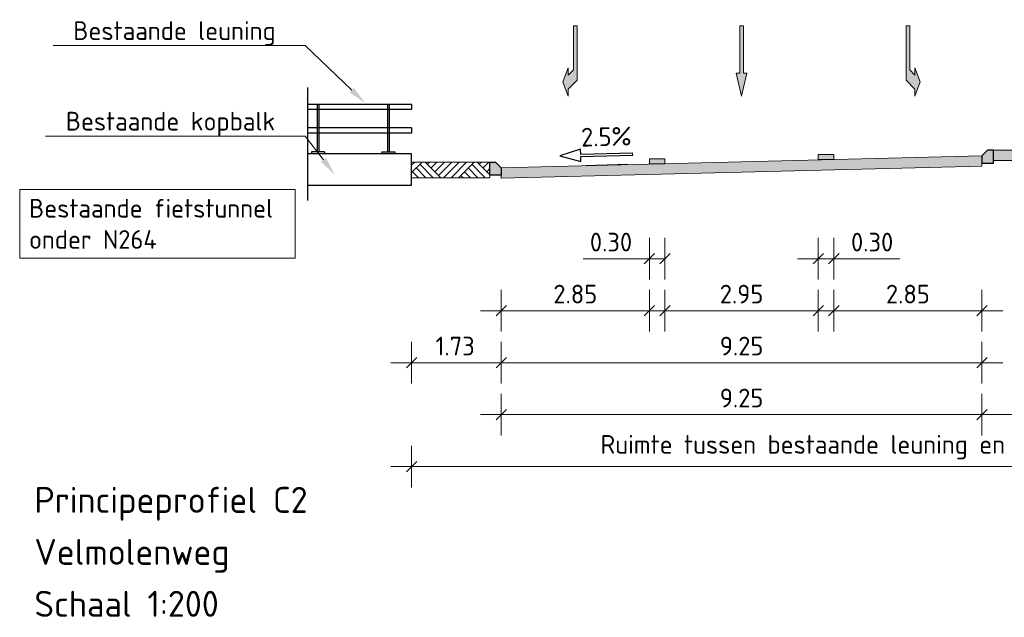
# Model space of a CAD drawing. Header units: metres. Extents: x 169741 to 171424, y 393147 to 407066.
# Tile 15 of 59: x 170755 to 170774, y 393221 to 393232. Entities that reach past the tile are written whole.
import ezdxf
from ezdxf import colors
from ezdxf.entities.mleader import LeaderData, LeaderLine
from ezdxf.enums import TextEntityAlignment as Align
from ezdxf.math import Vec2, Vec3

# ---------------------------------------------------------------- set-up
doc = ezdxf.new("R2010")
doc.units = ezdxf.units.M
doc.linetypes.add('XX-AFBREEK', pattern=[7, 4, -1, 1, -1])
doc.layers.get('0').update_dxf_attribs({"lineweight": 25})
doc.layers.get('Defpoints').update_dxf_attribs({"color": 211})
for name, color, linetype, lineweight in [('B-WE-IE-LEUNING-GD', 220, 'Continuous', 25), ('B-WE-KW-KUNSTWERK-S', 252, 'Continuous', 25), ('B-WE-KW-KUNSTWERK_KOPBALK-GD', 170, 'Continuous', 25), ('N-WE-GR-MAAIVELD-A-200', 92, 'Continuous', 18), ('N-WE-GW-MAAIVELD-GD', 90, 'Continuous', 18), ('N-WE-VH-KANTOPSLUITING_TROTTOIRBAND_RWS-SD-200', 210, 'Continuous', 25), ('N-WE-VH-VERHARDING-GD', 7, 'Continuous', 18), ('N-WE-VH-VERHARDING-V-200', 253, 'Continuous', 18), ('N-WE-VH-VERKANTING-SD-200', 7, 'Continuous', 25), ('N-WE-VW-MARKERING-SD', 7, 'Continuous', 18), ('N-WE-VW-MARKERING_PIJL-S-200', 7, 'Continuous', 0), ('X-XX-AL-AANKLEDING-T18-200', 7, 'Continuous', 18), ('X-XX-AL-AFBREEKLIJN-GD', 7, 'XX-AFBREEK', 25), ('X-XX-AL-M-200', 7, 'Continuous', 18), ('X-XX-AL-T18-200', 1, 'Continuous', 18), ('X-XX-AL-VERWIJZING-T25-200', 7, 'Continuous', 25)]:
    doc.layers.add(name, color=color, linetype=linetype, lineweight=lineweight)
doc.styles.add('NLCS-ISO', font='NLCS-ISO.ttf')
doc.styles.add('NLCS-ISO-M200-T18', font='NLCS-ISO.ttf', dxfattribs={"height": 0.36})
doc.styles.add('NLCS-ISO-M200-T25', font='NLCS-ISO.ttf', dxfattribs={"height": 0.5})
doc.dimstyles.new('NLCS-M200-T18-SCHRAP_L2_H1', dxfattribs={"dimscale": 0.2, "dimtxt": 2.5, "dimasz": 1.008, "dimexe": 2, "dimexo": 2, "dimgap": 0.7, "dimtad": 1, "dimzin": 0, "dimdsep": 46, "dimtxsty": 'NLCS-ISO-M200-T18', "dimblk": 'OBLIQUE', "dimcen": 2.5, "dimdle": 2, "dimclrd": 256, "dimclre": 256, "dimclrt": 256, "dimadec": 1, "dimazin": 0, "dimtfac": 1, "dimtdec": 3, "dimtofl": 0, "dimtmove": 0, "dimatfit": 3, "dimldrblk": 'OBLIQUE', "dimfxl": 2, "dimfxlon": 1, "dimtfillclr": 256, "dimtolj": 1, "dimtzin": 0, "dimlwd": -1, "dimlwe": -1, "dimarcsym": 0})

# ---------------------------------------------------------------- blocks, each defined once
blk = doc.blocks.new('SVH-VERKANTING_DYN-SOD')
at = {"flags": 128}
blk.add_lwpolyline([(2.5, 1.1), (-2.5, 1.1), (-2.5, 1.6), (-4.5, 1), (-2.5, 0.4), (-2.5, 0.9), (2.5, 0.9)], close=True, dxfattribs=at)
at = {"layer": 'Defpoints', "flags": 128}
blk.add_lwpolyline([(2, 0), (-2, 0)], dxfattribs=at)
at = {"style": 'NLCS-ISO'}
blk.add_attdef('HELLING', text='', height=1.8, dxfattribs=at).set_placement((0, 1.3), align=Align.BOTTOM_CENTER)
blk = doc.blocks.new('N-SVH-KANTOPSLUITING_RWS_110 220X250-D')
h = blk.add_hatch(color=8)
h.dxf.hatch_style = 1
h.paths.add_polyline_path([(0, 0), (-0.11, 0), (-0.22, -0.11), (-0.22, -0.25), (0, -0.25)])
at = {"flags": 128}
blk.add_lwpolyline([(-0.22, -0.25), (0, -0.25), (0, 0), (-0.11, 0), (-0.22, -0.11)], close=True, dxfattribs=at)
blk = doc.blocks.new('_Oblique')
at = {"color": 0, "linetype": 'ByBlock', "lineweight": -2}
blk.add_line((-0.5, -0.5), (0.5, 0.5), dxfattribs=at)
blk = doc.blocks.new('*D99')
at = {"layer": 'Defpoints', "color": 0, "transparency": 16777216}
for p in [(170769.986, 393229.8), (170770.286, 393229.8), (170770.286, 393227.893)]:
    blk.add_point(p, dxfattribs=at)
at = {"layer": 'X-XX-AL-M-200', "transparency": 16777216}
for p, q in [((170769.986, 393228.293), (170769.986, 393227.493)), ((170770.286, 393228.293), (170770.286, 393227.493)), ((170769.586, 393227.893), (170770.286, 393227.893)), ((170770.286, 393227.893), (170771.559, 393227.893))]:
    blk.add_line(p, q, dxfattribs=at)
at = {"layer": 'X-XX-AL-M-200', "transparency": 16777216, "xscale": 0.2016, "yscale": 0.2016, "zscale": 0.2016, "rotation": 180}
blk.add_blockref('_Oblique', (170769.986, 393227.893), dxfattribs=at)
at = {"layer": 'X-XX-AL-M-200', "transparency": 16777216, "xscale": 0.2016, "yscale": 0.2016, "zscale": 0.2016}
blk.add_blockref('_Oblique', (170770.286, 393227.893), dxfattribs=at)
at = {"layer": 'X-XX-AL-M-200', "transparency": 16777216, "insert": (170771.023, 393228.213), "char_height": 0.36, "attachment_point": 5, "style": 'NLCS-ISO-M200-T18'}
blk.add_mtext('\\A1;0.30', dxfattribs=at)
blk = doc.blocks.new('*D100')
at = {"layer": 'Defpoints', "color": 0, "transparency": 16777216}
for p in [(170766.736, 393229.718), (170767.036, 393229.718), (170767.036, 393227.893)]:
    blk.add_point(p, dxfattribs=at)
at = {"layer": 'X-XX-AL-M-200', "transparency": 16777216}
for p, q in [((170766.736, 393228.293), (170766.736, 393227.493)), ((170767.036, 393228.293), (170767.036, 393227.493)), ((170766.736, 393227.893), (170765.462, 393227.893)), ((170767.036, 393227.893), (170766.336, 393227.893))]:
    blk.add_line(p, q, dxfattribs=at)
at = {"layer": 'X-XX-AL-M-200', "transparency": 16777216, "xscale": 0.2016, "yscale": 0.2016, "zscale": 0.2016, "rotation": 180}
blk.add_blockref('_Oblique', (170766.736, 393227.893), dxfattribs=at)
at = {"layer": 'X-XX-AL-M-200', "transparency": 16777216, "xscale": 0.2016, "yscale": 0.2016, "zscale": 0.2016}
blk.add_blockref('_Oblique', (170767.036, 393227.893), dxfattribs=at)
at = {"layer": 'X-XX-AL-M-200', "transparency": 16777216, "insert": (170765.998, 393228.213), "char_height": 0.36, "attachment_point": 5, "style": 'NLCS-ISO-M200-T18'}
blk.add_mtext('\\A1;0.30', dxfattribs=at)
blk = doc.blocks.new('*D101')
at = {"layer": 'Defpoints', "color": 0, "transparency": 16777216}
for p in [(170762.161, 393229.753), (170763.886, 393229.643), (170763.886, 393225.893)]:
    blk.add_point(p, dxfattribs=at)
at = {"layer": 'X-XX-AL-M-200', "transparency": 16777216}
for p, q in [((170762.161, 393226.293), (170762.161, 393225.493)), ((170763.886, 393226.293), (170763.886, 393225.493)), ((170761.761, 393225.893), (170764.286, 393225.893))]:
    blk.add_line(p, q, dxfattribs=at)
at = {"layer": 'X-XX-AL-M-200', "transparency": 16777216, "xscale": 0.2016, "yscale": 0.2016, "zscale": 0.2016, "rotation": 180}
blk.add_blockref('_Oblique', (170762.161, 393225.893), dxfattribs=at)
at = {"layer": 'X-XX-AL-M-200', "transparency": 16777216, "xscale": 0.2016, "yscale": 0.2016, "zscale": 0.2016}
blk.add_blockref('_Oblique', (170763.886, 393225.893), dxfattribs=at)
at = {"layer": 'X-XX-AL-M-200', "transparency": 16777216, "insert": (170762.998, 393226.213), "char_height": 0.36, "attachment_point": 5, "style": 'NLCS-ISO-M200-T18'}
blk.add_mtext('\\A1;1.73', dxfattribs=at)
blk = doc.blocks.new('*D102')
at = {"layer": 'Defpoints', "color": 0, "transparency": 16777216}
for p in [(170773.136, 393229.875), (170763.886, 393229.657), (170763.886, 393225.893)]:
    blk.add_point(p, dxfattribs=at)
at = {"layer": 'X-XX-AL-M-200', "transparency": 16777216}
for p, q in [((170763.886, 393226.293), (170763.886, 393225.493)), ((170773.136, 393226.293), (170773.136, 393225.493)), ((170773.536, 393225.893), (170763.486, 393225.893))]:
    blk.add_line(p, q, dxfattribs=at)
at = {"layer": 'X-XX-AL-M-200', "transparency": 16777216, "xscale": 0.2016, "yscale": 0.2016, "zscale": 0.2016, "rotation": 180}
blk.add_blockref('_Oblique', (170763.886, 393225.893), dxfattribs=at)
at = {"layer": 'X-XX-AL-M-200', "transparency": 16777216, "xscale": 0.2016, "yscale": 0.2016, "zscale": 0.2016}
blk.add_blockref('_Oblique', (170773.136, 393225.893), dxfattribs=at)
at = {"layer": 'X-XX-AL-M-200', "transparency": 16777216, "insert": (170768.511, 393226.213), "char_height": 0.36, "attachment_point": 5, "style": 'NLCS-ISO-M200-T18'}
blk.add_mtext('\\A1;9.25', dxfattribs=at)
blk = doc.blocks.new('*D103')
at = {"layer": 'Defpoints', "color": 0, "transparency": 16777216}
for p in [(170773.136, 393229.875), (170763.886, 393229.643), (170763.886, 393224.893)]:
    blk.add_point(p, dxfattribs=at)
at = {"layer": 'X-XX-AL-M-200', "transparency": 16777216}
for p, q in [((170763.886, 393225.293), (170763.886, 393224.493)), ((170773.136, 393225.293), (170773.136, 393224.493)), ((170773.536, 393224.893), (170763.486, 393224.893))]:
    blk.add_line(p, q, dxfattribs=at)
at = {"layer": 'X-XX-AL-M-200', "transparency": 16777216, "xscale": 0.2016, "yscale": 0.2016, "zscale": 0.2016, "rotation": 180}
blk.add_blockref('_Oblique', (170763.886, 393224.893), dxfattribs=at)
at = {"layer": 'X-XX-AL-M-200', "transparency": 16777216, "xscale": 0.2016, "yscale": 0.2016, "zscale": 0.2016}
blk.add_blockref('_Oblique', (170773.136, 393224.893), dxfattribs=at)
at = {"layer": 'X-XX-AL-M-200', "transparency": 16777216, "insert": (170768.511, 393225.213), "char_height": 0.36, "attachment_point": 5, "style": 'NLCS-ISO-M200-T18'}
blk.add_mtext('\\A1;9.25', dxfattribs=at)
blk = doc.blocks.new('*D104')
at = {"layer": 'Defpoints', "color": 0, "transparency": 16777216}
for p in [(170770.286, 393229.9), (170773.136, 393229.875), (170770.286, 393226.893)]:
    blk.add_point(p, dxfattribs=at)
at = {"layer": 'X-XX-AL-M-200', "transparency": 16777216}
for p, q in [((170770.286, 393227.293), (170770.286, 393226.493)), ((170773.136, 393227.293), (170773.136, 393226.493)), ((170773.536, 393226.893), (170769.886, 393226.893))]:
    blk.add_line(p, q, dxfattribs=at)
at = {"layer": 'X-XX-AL-M-200', "transparency": 16777216, "xscale": 0.2016, "yscale": 0.2016, "zscale": 0.2016, "rotation": 180}
blk.add_blockref('_Oblique', (170770.286, 393226.893), dxfattribs=at)
at = {"layer": 'X-XX-AL-M-200', "transparency": 16777216, "xscale": 0.2016, "yscale": 0.2016, "zscale": 0.2016}
blk.add_blockref('_Oblique', (170773.136, 393226.893), dxfattribs=at)
at = {"layer": 'X-XX-AL-M-200', "transparency": 16777216, "insert": (170771.711, 393227.213), "char_height": 0.36, "attachment_point": 5, "style": 'NLCS-ISO-M200-T18'}
blk.add_mtext('\\A1;2.85', dxfattribs=at)
blk = doc.blocks.new('*D106')
at = {"layer": 'Defpoints', "color": 0, "transparency": 16777216}
for p in [(170773.136, 393229.875), (170775.986, 393229.875), (170775.986, 393224.893)]:
    blk.add_point(p, dxfattribs=at)
at = {"layer": 'X-XX-AL-M-200', "transparency": 16777216}
for p, q in [((170773.136, 393225.293), (170773.136, 393224.493)), ((170775.986, 393225.293), (170775.986, 393224.493)), ((170772.736, 393224.893), (170776.386, 393224.893))]:
    blk.add_line(p, q, dxfattribs=at)
at = {"layer": 'X-XX-AL-M-200', "transparency": 16777216, "xscale": 0.2016, "yscale": 0.2016, "zscale": 0.2016, "rotation": 180}
blk.add_blockref('_Oblique', (170773.136, 393224.893), dxfattribs=at)
at = {"layer": 'X-XX-AL-M-200', "transparency": 16777216, "xscale": 0.2016, "yscale": 0.2016, "zscale": 0.2016}
blk.add_blockref('_Oblique', (170775.986, 393224.893), dxfattribs=at)
at = {"layer": 'X-XX-AL-M-200', "transparency": 16777216, "insert": (170774.561, 393225.213), "char_height": 0.36, "attachment_point": 5, "style": 'NLCS-ISO-M200-T18'}
blk.add_mtext('\\A1;2.85', dxfattribs=at)
blk = doc.blocks.new('markering_030')
blk.add_hatch(color=256).paths.add_polyline_path([(0.15, 0), (0.15, 0.02), (-0.15, 0.02), (-0.15, 0)])
blk.add_lwpolyline([(0.15, 0), (0.15, 0.02), (-0.15, 0.02), (-0.15, 0)], close=True)
blk = doc.blocks.new('*D107')
at = {"layer": 'Defpoints', "color": 0, "transparency": 16777216}
for p in [(170767.036, 393229.718), (170769.986, 393229.8), (170767.036, 393226.893)]:
    blk.add_point(p, dxfattribs=at)
at = {"layer": 'X-XX-AL-M-200', "transparency": 16777216}
for p, q in [((170767.036, 393227.293), (170767.036, 393226.493)), ((170769.986, 393227.293), (170769.986, 393226.493)), ((170770.386, 393226.893), (170766.636, 393226.893))]:
    blk.add_line(p, q, dxfattribs=at)
at = {"layer": 'X-XX-AL-M-200', "transparency": 16777216, "xscale": 0.2016, "yscale": 0.2016, "zscale": 0.2016, "rotation": 180}
blk.add_blockref('_Oblique', (170767.036, 393226.893), dxfattribs=at)
at = {"layer": 'X-XX-AL-M-200', "transparency": 16777216, "xscale": 0.2016, "yscale": 0.2016, "zscale": 0.2016}
blk.add_blockref('_Oblique', (170769.986, 393226.893), dxfattribs=at)
at = {"layer": 'X-XX-AL-M-200', "transparency": 16777216, "insert": (170768.511, 393227.213), "char_height": 0.36, "attachment_point": 5, "style": 'NLCS-ISO-M200-T18'}
blk.add_mtext('\\A1;2.95', dxfattribs=at)
blk = doc.blocks.new('*D108')
at = {"layer": 'Defpoints', "color": 0, "transparency": 16777216}
for p in [(170766.736, 393229.718), (170763.886, 393229.643), (170763.886, 393226.893)]:
    blk.add_point(p, dxfattribs=at)
at = {"layer": 'X-XX-AL-M-200', "transparency": 16777216}
for p, q in [((170763.886, 393227.293), (170763.886, 393226.493)), ((170766.736, 393227.293), (170766.736, 393226.493)), ((170767.136, 393226.893), (170763.486, 393226.893))]:
    blk.add_line(p, q, dxfattribs=at)
at = {"layer": 'X-XX-AL-M-200', "transparency": 16777216, "xscale": 0.2016, "yscale": 0.2016, "zscale": 0.2016, "rotation": 180}
blk.add_blockref('_Oblique', (170763.886, 393226.893), dxfattribs=at)
at = {"layer": 'X-XX-AL-M-200', "transparency": 16777216, "xscale": 0.2016, "yscale": 0.2016, "zscale": 0.2016}
blk.add_blockref('_Oblique', (170766.736, 393226.893), dxfattribs=at)
at = {"layer": 'X-XX-AL-M-200', "transparency": 16777216, "insert": (170765.311, 393227.213), "char_height": 0.36, "attachment_point": 5, "style": 'NLCS-ISO-M200-T18'}
blk.add_mtext('\\A1;2.85', dxfattribs=at)
blk = doc.blocks.new('*D110')
at = {"layer": 'Defpoints', "color": 0, "transparency": 16777216}
for p in [(170762.161, 393229.912), (170783.461, 393229.912), (170762.161, 393223.893)]:
    blk.add_point(p, dxfattribs=at)
at = {"layer": 'X-XX-AL-M-200', "transparency": 16777216}
for p, q in [((170762.161, 393224.293), (170762.161, 393223.493)), ((170783.461, 393224.293), (170783.461, 393223.493)), ((170783.861, 393223.893), (170761.761, 393223.893))]:
    blk.add_line(p, q, dxfattribs=at)
at = {"layer": 'X-XX-AL-M-200', "transparency": 16777216, "xscale": 0.2016, "yscale": 0.2016, "zscale": 0.2016, "rotation": 180}
blk.add_blockref('_Oblique', (170762.161, 393223.893), dxfattribs=at)
at = {"layer": 'X-XX-AL-M-200', "transparency": 16777216, "xscale": 0.2016, "yscale": 0.2016, "zscale": 0.2016}
blk.add_blockref('_Oblique', (170783.461, 393223.893), dxfattribs=at)
at = {"layer": 'X-XX-AL-M-200', "transparency": 16777216, "insert": (170772.811, 393224.267), "char_height": 0.36, "attachment_point": 5, "style": 'NLCS-ISO-M200-T18'}
blk.add_mtext('\\A1;Ruimte tussen bestaande leuning en kopbalk fietstunnels = 21.30', dxfattribs=at)
blk = doc.blocks.new('*U69')
blk.add_hatch(color=256).paths.add_polyline_path([(-0.0675, 0.2925), (-0.0225, 0.2925), (-0.0225, 0.9), (0.0225, 0.9), (0.0225, 0.2925), (0.0675, 0.2925), (0, 0)])
blk.add_lwpolyline([(-0.0675, 0.2925), (-0.0225, 0.2925), (-0.0225, 0.9), (0.0225, 0.9), (0.0225, 0.2925), (0.0675, 0.2925), (0, 0)], close=True)
blk = doc.blocks.new('*U73')
blk.add_hatch(color=256).paths.add_polyline_path([(-0.022, 0.203), (0.09, 0.09), (0.09, 0), (0.158, 0.18), (0.09, 0.36), (0.09, 0.268), (0.023, 0.336), (0.023, 0.902), (-0.022, 0.902)])
blk.add_lwpolyline([(-0.022, 0.203), (0.09, 0.09), (0.09, 0), (0.158, 0.18), (0.09, 0.36), (0.09, 0.268), (0.023, 0.336), (0.023, 0.902), (-0.022, 0.902)], close=True)
blk = doc.blocks.new('*U74')
blk.add_hatch(color=256).paths.add_polyline_path([(-0.158, 0.18), (-0.09, 0), (-0.09, 0.09), (0.022, 0.203), (0.022, 0.902), (-0.023, 0.902), (-0.023, 0.336), (-0.09, 0.268), (-0.09, 0.36)])
blk.add_lwpolyline([(-0.158, 0.18), (-0.09, 0), (-0.09, 0.09), (0.022, 0.203), (0.022, 0.902), (-0.023, 0.902), (-0.023, 0.336), (-0.09, 0.268), (-0.09, 0.36)], close=True)
blk = doc.blocks.new('Ruimte bestaande fietstunnels')
at = {"layer": 'B-WE-IE-LEUNING-GD', "color": 0, "flags": 128}
for points in [[(0, 0.95), (-2, 0.95)], [(-1.815, 0.95), (-1.815, 0.04)], [(-1.785, 0.95), (-1.785, 0.04)], [(-0.465, 0.95), (-0.465, 0.04)], [(-0.435, 0.95), (-0.435, 0.04)], [(0, 0.95), (0, 0.85)], [(0, 0.85), (-2, 0.85)], [(0, 0.5), (-2, 0.5)], [(0, 0.4), (-2, 0.4)], [(0, 0.5), (0, 0.4)], [(-1.675, 0.04), (-1.925, 0.04)], [(-1.925, 0.04), (-1.925, 0)], [(-1.675, 0.04), (-1.675, 0)], [(-0.575, 0.04), (-0.575, 0)], [(-0.575, 0.04), (-0.325, 0.04)], [(-0.325, 0.04), (-0.325, 0)]]:
    blk.add_lwpolyline(points, dxfattribs=at)
at = {"layer": 'B-WE-KW-KUNSTWERK_KOPBALK-GD', "color": 0, "flags": 128}
blk.add_lwpolyline([(-2, -0.6), (0, -0.6), (0, 0), (-2, 0)], dxfattribs=at)
at = {"layer": 'X-XX-AL-AFBREEKLIJN-GD', "color": 0, "flags": 128}
blk.add_lwpolyline([(-2, -0.897), (-2, 1.276)], dxfattribs=at)

msp = doc.modelspace()

# ---------------------------------------------------------------- hatches: boundary and pattern name
at = {"layer": 'N-WE-GR-MAAIVELD-A-200'}
h = msp.add_hatch(dxfattribs=at)
h.set_pattern_fill('AGR-MAAIVELD-SO', color=256, scale=0.1, pattern_type=2)
h.set_pattern_definition([(45, (-501.161, -279.8401), (-0.5000001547, 0.5000001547), []), (45, (-501.23246, -279.7687), (0, 1.0000003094), [0.707107, -0.707107]), (45, (-501.3039, -279.69725), (0, 1.0000003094), [0.707107, -0.707107]), (45, (-501.3763, -279.6248), (0, 1.0000003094), [0.707107, -0.707107]), (45, (-501.44674, -279.5544), (0, 1.0000003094), [0.707107, -0.707107]), (45, (-501.5182, -279.48296), (0, 1.0000003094), [0.707107, -0.707107]), (45, (-501.5896, -279.4115), (0, 1.0000003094), [0.707107, -0.707107]), (315, (-501.161, -279.8401), (0.5000001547, 0.5000001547), []), (315, (-501.0896, -279.7687), (1.0000003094, -3e-16), [0.707107, -0.707107]), (315, (-501.0182, -279.69725), (1.0000003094, -3e-16), [0.707107, -0.707107]), (315, (-500.94574, -279.6248), (1.0000003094, -3e-16), [0.707107, -0.707107]), (315, (-500.8753, -279.5544), (1.0000003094, -3e-16), [0.707107, -0.707107]), (315, (-500.8039, -279.48296), (1.0000003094, -3e-16), [0.707107, -0.707107]), (315, (-500.73246, -279.4115), (1.0000003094, -3e-16), [0.707107, -0.707107])])
h.paths.add_polyline_path([(170762.161, 393229.753), (170762.161, 393229.453), (170763.666, 393229.453), (170763.666, 393229.753)])
at = {"layer": 'N-WE-VH-VERHARDING-V-200'}
msp.add_hatch(color=256, dxfattribs=at).paths.add_polyline_path([(170773.136, 393229.875), (170763.886, 393229.643), (170763.886, 393229.443), (170773.136, 393229.675)])
h = msp.add_hatch(color=256, dxfattribs=at)
h.dxf.hatch_style = 1
h.paths.add_polyline_path([(170773.356, 393229.985), (170773.356, 393229.785), (170775.766, 393229.785), (170775.766, 393229.985)])

# ---------------------------------------------------------------- linework, layer by layer
at = {"layer": 'N-WE-GW-MAAIVELD-GD', "flags": 128}
msp.add_lwpolyline([(170762.161, 393229.753), (170762.161, 393229.453), (170763.666, 393229.453), (170763.666, 393229.753)], close=True, dxfattribs=at)
at = {"layer": 'N-WE-VH-VERHARDING-GD', "flags": 128}
for points in [[(170773.136, 393229.875), (170763.886, 393229.643), (170763.886, 393229.443), (170763.886, 393229.443), (170773.136, 393229.675)], [(170773.356, 393229.985), (170773.356, 393229.785), (170775.766, 393229.785), (170775.766, 393229.985)]]:
    msp.add_lwpolyline(points, close=True, dxfattribs=at)

# ---------------------------------------------------------------- block references
at = {"layer": 'B-WE-KW-KUNSTWERK-S'}
msp.add_blockref('Ruimte bestaande fietstunnels', (170762.161, 393229.912), dxfattribs=at)
at = {"layer": 'N-WE-VH-KANTOPSLUITING_TROTTOIRBAND_RWS-SD-200'}
msp.add_blockref('N-SVH-KANTOPSLUITING_RWS_110 220X250-D', (170773.356, 393229.985), dxfattribs=at)
at = {"layer": 'N-WE-VH-KANTOPSLUITING_TROTTOIRBAND_RWS-SD-200', "xscale": -1}
msp.add_blockref('N-SVH-KANTOPSLUITING_RWS_110 220X250-D', (170763.666, 393229.753), dxfattribs=at)
at = {"layer": 'N-WE-VH-VERKANTING-SD-200', "xscale": 0.2, "yscale": 0.2, "zscale": 0.2, "rotation": 1.432096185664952}
msp.add_blockref('SVH-VERKANTING_DYN-SOD', (170765.92, 393229.694), dxfattribs=at).add_auto_attribs({'HELLING': '2.5%'})
at = {"layer": 'N-WE-VW-MARKERING-SD', "yscale": 5}
for p in [(170770.136, 393229.8), (170766.886, 393229.718)]:
    msp.add_blockref('markering_030', p, dxfattribs=at)
at = {"layer": 'N-WE-VW-MARKERING_PIJL-S-200', "xscale": 1.5, "yscale": 1.5, "zscale": 1.5}
for name, p in [('*U74', (170765.311, 393231.024)), ('*U69', (170768.511, 393231.024)), ('*U73', (170771.711, 393231.024))]:
    msp.add_blockref(name, p, dxfattribs=at)

# ---------------------------------------------------------------- texts
at = {"layer": 'X-XX-AL-AANKLEDING-T18-200', "insert": (170754.799, 393229.044), "char_height": 0.36, "attachment_point": 1, "style": 'NLCS-ISO-M200-T18', "bg_fill": 19, "box_fill_scale": 1.5, "bg_fill_color": 256, "bg_fill_transparency": 0}
msp.add_mtext_dynamic_manual_height_columns('Bestaande fietstunnel onder N264', width=4.94291, gutter_width=12.5, heights=[0], dxfattribs=at)
at = {"layer": 'X-XX-AL-VERWIJZING-T25-200', "style": 'NLCS-ISO-M200-T25'}
for s, p in [('Principeprofiel C2', (170754.903, 393223.003)), ('Velmolenweg', (170754.903, 393222.003)), ('Schaal 1:200  ', (170754.903, 393221.003))]:
    msp.add_text(s, height=0.5, dxfattribs=at).set_placement(p)

# ---------------------------------------------------------------- dimensions: what is measured, and where the dimension line sits
at = {"layer": 'X-XX-AL-M-200'}
dim = msp.add_linear_dim(base=(170762.161, 393223.893), p1=(170783.461, 393229.912), p2=(170762.161, 393229.912), text='Ruimte tussen bestaande leuning en kopbalk fietstunnels = <>', dimstyle='NLCS-M200-T18-SCHRAP_L2_H1', dxfattribs=at)
dim.commit()
dim.dimension.update_dxf_attribs({"geometry": '*D110', "text_midpoint": (170772.811, 393224.267)})
for base, p1, p2, picture, middle in [((170763.886, 393225.893), (170773.136, 393229.875), (170763.886, 393229.657), '*D102', (170768.511, 393226.213)), ((170763.886, 393224.893), (170773.136, 393229.875), (170763.886, 393229.643), '*D103', (170768.511, 393225.213)), ((170770.286, 393226.893), (170773.136, 393229.875), (170770.286, 393229.9), '*D104', (170771.711, 393227.213)), ((170775.986, 393224.893), (170773.136, 393229.875), (170775.986, 393229.875), '*D106', (170774.561, 393225.213)), ((170763.886, 393226.893), (170766.736, 393229.718), (170763.886, 393229.643), '*D108', (170765.311, 393227.213)), ((170767.036, 393226.893), (170769.986, 393229.8), (170767.036, 393229.718), '*D107', (170768.511, 393227.213)), ((170770.286, 393227.893), (170769.986, 393229.8), (170770.286, 393229.8), '*D99', (170771.023, 393228.213))]:
    dim = msp.add_linear_dim(base=base, p1=p1, p2=p2, dimstyle='NLCS-M200-T18-SCHRAP_L2_H1', dxfattribs=at)
    dim.commit()
    dim.dimension.update_dxf_attribs({"geometry": picture, "text_midpoint": middle})
for base, p1, p2, picture, middle in [((170763.88566887, 393225.893089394), (170762.16066887, 393229.753484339), (170763.88566887, 393229.643484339), '*D101', (170762.99806887, 393225.893089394)), ((170767.036, 393227.893), (170766.736, 393229.718), (170767.036, 393229.718), '*D100', (170765.998, 393227.893))]:
    dim = msp.add_linear_dim(base=base, p1=p1, p2=p2, dimstyle='NLCS-M200-T18-SCHRAP_L2_H1', dxfattribs=at)
    dim.commit()
    dim.dimension.update_dxf_attribs({"geometry": picture, "text_midpoint": middle, "dimtype": 160})

# ---------------------------------------------------------------- leaders
at = {"layer": 'X-XX-AL-T18-200'}
ml = msp.add_multileader_mtext('Standard', dxfattribs=at)
ml.set_content('Bestaande leuning', color=256, style='NLCS-ISO-M200-T18')
ml.set_leader_properties(color=256, linetype='ByLayer', lineweight=-1)
ml.build(insert=Vec2(0, 0))
ml.multileader.update_dxf_attribs({"text_left_attachment_type": 5, "text_right_attachment_type": 5, "dogleg_length": 0.36, "arrow_head_size": 0.36})
ctx = ml.context
ctx.base_point, ctx.char_height, ctx.arrow_head_size, ctx.landing_gap_size, ctx.plane_origin = Vec3(170755.47, 393231.994), 0.36, 0.36, 0.18, Vec3(170761.217, 393230.179)
ctx.left_attachment, ctx.right_attachment = 5, 5
notes = []
notes.append((ctx, [(0, (1, 1, 0), (170760.114, 393231.994), (-1, 0), 0.36, [(0, [(170761.27, 393230.889)], 0, [])])]))
ctx.mtext.insert, ctx.mtext.flow_direction = Vec3(170755.65, 393232.462), 5
ml = msp.add_multileader_mtext('Standard', dxfattribs=at)
ml.set_content('Bestaande kopbalk', color=256, style='NLCS-ISO-M200-T18')
ml.set_leader_properties(color=256, linetype='ByLayer', lineweight=-1)
ml.build(insert=Vec2(0, 0))
ml.multileader.update_dxf_attribs({"text_left_attachment_type": 5, "text_right_attachment_type": 5, "dogleg_length": 0.36, "arrow_head_size": 0.36})
ctx = ml.context
ctx.base_point, ctx.char_height, ctx.arrow_head_size, ctx.landing_gap_size, ctx.plane_origin = Vec3(170755.326, 393230.252), 0.36, 0.36, 0.18, Vec3(170760.906, 393226.252)
ctx.left_attachment, ctx.right_attachment = 5, 5
notes.append((ctx, [(0, (1, 1, 0), (170760.114, 393230.252), (-1, 0), 0.36, [(0, [(170760.685, 393229.509)], 0, [])])]))
ctx.mtext.insert, ctx.mtext.flow_direction = Vec3(170755.506, 393230.72), 5
for ctx, leaders in notes:
    for number, flags, end, landing, length, lines in leaders:
        leader = LeaderData()
        leader.index, (leader.has_last_leader_line, leader.has_dogleg_vector, leader.attachment_direction) = number, flags
        leader.last_leader_point, leader.dogleg_vector, leader.dogleg_length = Vec3(end), Vec3(landing), length
        for number, points, colour, breaks in lines:
            line = LeaderLine()
            line.index, line.vertices, line.color, line.breaks = number, Vec3.list(points), colors.encode_raw_color(colour), breaks
            leader.lines.append(line)
        ctx.leaders.append(leader)

doc.saveas('drawing.dxf')
